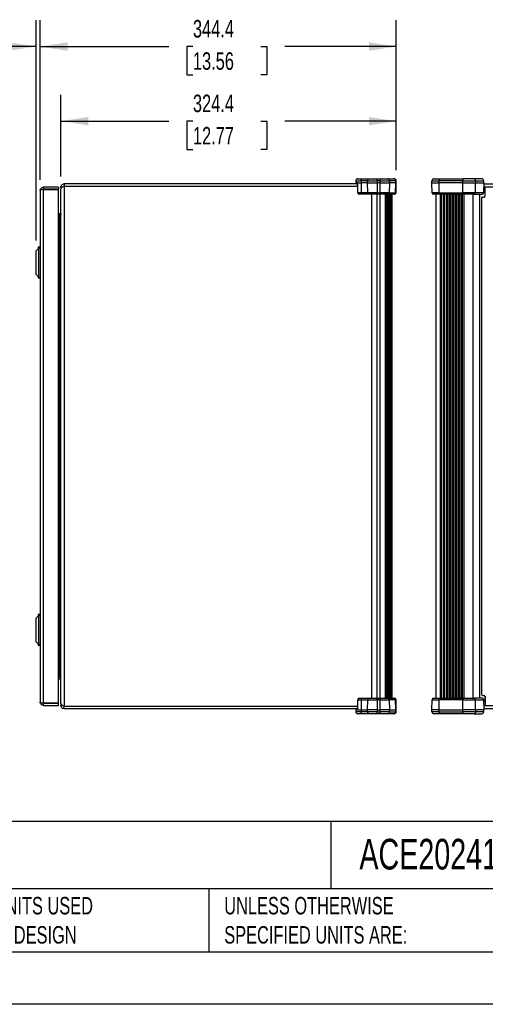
# Model space of a CAD drawing. Header units: millimetres. Extents: x 0 to 2235, y 0 to 1727.
# Tile 2 of 6: x 945 to 1395, y 0 to 953. Entities that reach past the tile are written whole.
import ezdxf

# ---------------------------------------------------------------- set-up
doc = ezdxf.new("R2010")
doc.units = ezdxf.units.MM
doc.header["$LTSCALE"] = 8
doc.layers.add('DIMENSIONS', color=140, linetype='Continuous', lineweight=25)
doc.layers.add('TEXT', color=140, linetype='Continuous', lineweight=25)
doc.styles.add('SLDTEXTSTYLE0', font='TXT', dxfattribs={"width": 0.7})
doc.dimstyles.new('SLDDIMSTYLE1', dxfattribs={"dimtxt": 17.264063, "dimasz": 26.416, "dimexe": 0, "dimexo": 0.0625, "dimgap": 4.316016, "dimtad": 0, "dimtih": 1, "dimtoh": 1, "dimdec": 1, "dimrnd": 1e-09, "dimzin": 12, "dimdsep": 46, "dimtxsty": 'SLDTEXTSTYLE0', "dimsah": 1, "dimcen": 0.09, "dimadec": 0, "dimazin": 3, "dimtfac": 1, "dimtdec": 1, "dimtofl": 0, "dimtmove": 0, "dimatfit": 3, "dimfxl": 0, "dimfrac": 2, "dimtolj": 1, "dimtzin": 12, "dimarcsym": 0})
doc.dimstyles.new('SLDDIMSTYLE2', dxfattribs={"dimtxt": 17.264063, "dimasz": 26.416, "dimexe": 0, "dimexo": 0.0625, "dimgap": 4.316016, "dimtad": 0, "dimtih": 1, "dimtoh": 1, "dimdec": 1, "dimrnd": 1e-09, "dimzin": 12, "dimdsep": 46, "dimtxsty": 'SLDTEXTSTYLE0', "dimsah": 1, "dimcen": 0.09, "dimadec": 0, "dimazin": 3, "dimtfac": 1, "dimtdec": 1, "dimtmove": 0, "dimatfit": 0, "dimfxl": 0, "dimfrac": 2, "dimtolj": 1, "dimtzin": 12, "dimarcsym": 0})

# ---------------------------------------------------------------- blocks, each defined once
blk = doc.blocks.new('_D_6')
at = {"layer": 'DIMENSIONS'}
for p, q in [((960.89, 739.69), (960.89, 952.72)), ((964.95, 798.2), (964.95, 952.72)), ((855.24, 927.32), (849.44, 927.32)), ((849.44, 927.32), (849.44, 899.88)), ((906.54, 927.32), (912.34, 927.32)), ((912.34, 927.32), (912.34, 899.88)), ((960.89, 927.32), (929.93, 927.32)), ((964.95, 927.32), (1015.75, 927.32)), ((849.44, 899.88), (855.24, 899.88)), ((912.34, 899.88), (906.54, 899.88))]:
    blk.add_line(p, q, dxfattribs=at)
for points in [[(960.89, 927.32), (934.47, 931.38), (934.47, 923.25)], [(964.95, 927.32), (991.37, 923.25), (991.37, 931.38)]]:
    blk.add_solid(points, dxfattribs=at)
at = {"layer": 'DIMENSIONS', "char_height": 16.933, "attachment_point": 1, "style": 'SLDTEXTSTYLE0'}
for s, insert in [('4.1', (862.42, 953.01)), ('0.16', (855.24, 921.71))]:
    blk.add_mtext(s, dxfattribs=dict(at, insert=insert))
blk = doc.blocks.new('_D_7')
at = {"layer": 'DIMENSIONS'}
for p, q in [((964.95, 798.2), (964.95, 952.72)), ((1309.35, 807.48), (1309.35, 952.72)), ((964.95, 927.32), (1089.26, 927.32)), ((1112.65, 927.32), (1106.85, 927.32)), ((1106.85, 927.32), (1106.85, 899.88)), ((1178.31, 927.32), (1184.11, 927.32)), ((1184.11, 927.32), (1184.11, 899.88)), ((1309.35, 927.32), (1201.71, 927.32)), ((1106.85, 899.88), (1112.65, 899.88)), ((1184.11, 899.88), (1178.31, 899.88))]:
    blk.add_line(p, q, dxfattribs=at)
for points in [[(964.95, 927.32), (991.37, 923.25), (991.37, 931.38)], [(1309.35, 927.32), (1282.93, 931.38), (1282.93, 923.25)]]:
    blk.add_solid(points, dxfattribs=at)
at = {"layer": 'DIMENSIONS', "char_height": 16.933, "attachment_point": 1, "style": 'SLDTEXTSTYLE0'}
for s, insert in [('344.4', (1112.65, 953.01)), ('13.56', (1112.65, 921.71))]:
    blk.add_mtext(s, dxfattribs=dict(at, insert=insert))
blk = doc.blocks.new('_D_8')
at = {"layer": 'DIMENSIONS'}
for p, q in [((984.93, 801.37), (984.93, 880.46)), ((1309.35, 807.48), (1309.35, 880.46)), ((984.93, 855.06), (1089.26, 855.06)), ((1112.65, 855.06), (1106.85, 855.06)), ((1106.85, 855.06), (1106.85, 827.62)), ((1178.31, 855.06), (1184.11, 855.06)), ((1184.11, 855.06), (1184.11, 827.62)), ((1309.35, 855.06), (1201.71, 855.06)), ((1106.85, 827.62), (1112.65, 827.62)), ((1184.11, 827.62), (1178.31, 827.62))]:
    blk.add_line(p, q, dxfattribs=at)
for points in [[(984.93, 855.06), (1011.35, 851), (1011.35, 859.12)], [(1309.35, 855.06), (1282.93, 859.12), (1282.93, 851)]]:
    blk.add_solid(points, dxfattribs=at)
at = {"layer": 'DIMENSIONS', "char_height": 16.933, "attachment_point": 1, "style": 'SLDTEXTSTYLE0'}
for s, insert in [('324.4', (1112.65, 880.75)), ('12.77', (1112.65, 849.45))]:
    blk.add_mtext(s, dxfattribs=dict(at, insert=insert))

msp = doc.modelspace()

# ---------------------------------------------------------------- linework, layer by layer
for p, q in [((988.02, 794.3), (988.02, 792.24)), ((1271.76, 794.3), (988.02, 794.3)), ((988.02, 792.24), (988.02, 288.36)), ((988.02, 792.24), (1271.82, 792.24)), ((1270.14, 797.32), (1270.14, 795.32)), ((1270.14, 797.32), (1275.29, 797.32)), ((1271.92, 795.32), (1270.14, 795.32)), ((1271.72, 795.37), (1272.01, 785.77)), ((1271.92, 795.32), (1275.29, 795.32)), ((1272.14, 799.32), (1276.56, 799.32)), ((1281.64, 797.32), (1275.29, 797.32)), ((1275.29, 797.32), (1275.29, 795.32)), ((1281.64, 795.32), (1275.29, 795.32)), ((1275.29, 795.32), (1275.4, 785.79)), ((1276.56, 799.32), (1283.64, 799.32)), ((1281.64, 795.32), (1281.64, 797.32)), ((1281.64, 797.32), (1290.74, 797.32)), ((1281.64, 795.32), (1290.74, 795.32)), ((1281.81, 785.79), (1281.64, 795.32)), ((1283.64, 799.32), (1290.74, 799.32)), ((1290.74, 797.32), (1290.74, 799.32)), ((1290.74, 799.32), (1293.91, 799.32)), ((1290.74, 797.32), (1290.74, 795.32)), ((1293.91, 797.32), (1290.74, 797.32)), ((1293.91, 795.32), (1290.74, 795.32)), ((1290.74, 795.32), (1290.74, 785.79)), ((1293.91, 799.32), (1293.91, 797.32)), ((1293.91, 799.32), (1300.76, 799.32)), ((1293.91, 797.32), (1302.7, 797.32)), ((1293.91, 795.32), (1293.91, 797.32)), ((1293.91, 795.32), (1302.7, 795.32)), ((1293.91, 785.79), (1293.91, 795.32)), ((1300.76, 799.32), (1306.94, 799.32)), ((1302.7, 795.32), (1302.54, 785.79)), ((1302.7, 797.32), (1302.7, 795.32)), ((1308.87, 797.32), (1302.7, 797.32)), ((1308.87, 795.32), (1302.7, 795.32)), ((1307.35, 799.32), (1306.94, 799.32)), ((1308.71, 785.79), (1308.87, 795.32)), ((1308.87, 795.32), (1308.87, 797.32)), ((1308.87, 797.32), (1309.35, 797.32)), ((1308.87, 795.32), (1309.35, 795.32)), ((1309.18, 785.79), (1309.35, 795.32)), ((1309.35, 795.32), (1309.35, 797.32)), ((1343.85, 797.32), (1350.6, 797.32)), ((1343.85, 795.32), (1343.85, 797.32)), ((1343.85, 795.32), (1350.6, 795.32)), ((1344.02, 785.79), (1343.85, 795.32)), ((1345.85, 799.32), (1351.12, 799.32)), ((1350.6, 797.32), (1350.6, 795.32)), ((1373.63, 797.32), (1350.6, 797.32)), ((1373.63, 795.32), (1350.6, 795.32)), ((1350.6, 795.32), (1350.64, 785.79)), ((1351.12, 799.32), (1374.15, 799.32)), ((1373.63, 795.32), (1373.63, 797.32)), ((1373.63, 797.32), (1385.99, 797.32)), ((1373.63, 795.32), (1385.99, 795.32)), ((1373.67, 785.79), (1373.63, 795.32)), ((1384.75, 799.32), (1374.15, 799.32)), ((1392.05, 799.32), (1384.75, 799.32)), ((1385.89, 785.79), (1385.99, 795.32)), ((1385.99, 797.32), (1385.99, 795.32)), ((1385.99, 797.32), (1394.05, 797.32)), ((1385.99, 795.32), (1393.97, 795.32)), ((1393.95, 794.3), (1961.58, 794.3)), ((1393.97, 795.32), (1394.05, 795.32)), ((1394.05, 795.32), (1394.05, 797.32)), ((964.95, 788.04), (964.95, 292.56)), ((968.04, 791.12), (968.04, 789.07)), ((982.73, 791.12), (968.04, 791.12)), ((982.73, 789.07), (968.04, 789.07)), ((968.04, 291.53), (968.04, 789.06)), ((968.04, 789.06), (982.73, 789.06)), ((982.73, 791.12), (982.73, 789.07)), ((982.73, 291.53), (982.73, 789.06)), ((986.43, 791.21), (984.93, 791.21)), ((984.93, 791.21), (984.93, 789.31)), ((984.93, 291.29), (984.93, 789.31)), ((1275.4, 785.79), (1272.22, 785.79)), ((1276.35, 784.32), (1273.51, 784.32)), ((1281.81, 785.79), (1275.4, 785.79)), ((1283.31, 784.32), (1276.35, 784.32)), ((1290.74, 785.79), (1281.81, 785.79)), ((1290.74, 784.32), (1283.31, 784.32)), ((1285.74, 296.28), (1285.74, 784.32)), ((1290.74, 785.79), (1293.91, 785.79)), ((1290.74, 784.32), (1290.74, 785.79)), ((1293.91, 784.32), (1290.74, 784.32)), ((1290.74, 296.28), (1290.74, 784.32)), ((1302.54, 785.79), (1293.91, 785.79)), ((1293.91, 785.79), (1293.91, 784.32)), ((1301.09, 784.32), (1293.91, 784.32)), ((1293.91, 296.28), (1293.91, 784.32)), ((1298.74, 784.32), (1298.74, 296.28)), ((1299.12, 296.28), (1299.12, 784.32)), ((1299.51, 784.32), (1299.51, 296.28)), ((1299.9, 296.28), (1299.9, 784.32)), ((1300.29, 784.32), (1300.29, 296.28)), ((1300.68, 296.28), (1300.68, 784.32)), ((1301.07, 784.32), (1301.07, 296.28)), ((1307.26, 784.32), (1301.09, 784.32)), ((1301.45, 296.28), (1301.45, 784.32)), ((1301.84, 784.32), (1301.84, 296.28)), ((1302.23, 296.28), (1302.23, 784.32)), ((1302.54, 785.79), (1308.71, 785.79)), ((1302.62, 784.32), (1302.62, 296.28)), ((1303.01, 296.28), (1303.01, 784.32)), ((1303.39, 784.32), (1303.39, 296.28)), ((1303.78, 296.28), (1303.78, 784.32)), ((1304.17, 784.32), (1304.17, 296.28)), ((1304.56, 296.28), (1304.56, 784.32)), ((1304.91, 784.32), (1304.91, 296.28)), ((1305.25, 296.28), (1305.25, 784.32)), ((1307.68, 784.32), (1307.26, 784.32)), ((1309.18, 785.79), (1308.71, 785.79)), ((1350.64, 785.79), (1344.02, 785.79)), ((1351.03, 784.32), (1345.52, 784.32)), ((1347.95, 296.28), (1347.95, 784.32)), ((1350.64, 785.79), (1373.67, 785.79)), ((1374.06, 784.32), (1351.03, 784.32)), ((1351.66, 784.32), (1351.66, 296.28)), ((1353.11, 296.28), (1353.11, 784.32)), ((1354.56, 784.32), (1354.56, 296.28)), ((1356.01, 296.28), (1356.01, 784.32)), ((1357.46, 784.32), (1357.46, 296.28)), ((1358.91, 296.28), (1358.91, 784.32)), ((1360.35, 784.32), (1360.35, 296.28)), ((1361.8, 296.28), (1361.8, 784.32)), ((1363.25, 784.32), (1363.25, 296.28)), ((1364.7, 296.28), (1364.7, 784.32)), ((1366.15, 784.32), (1366.15, 296.28)), ((1367.6, 296.28), (1367.6, 784.32)), ((1369.05, 784.32), (1369.05, 296.28)), ((1370.5, 296.28), (1370.5, 784.32)), ((1371.95, 784.32), (1371.95, 296.28)), ((1373.39, 296.28), (1373.39, 784.32)), ((1385.89, 785.79), (1373.67, 785.79)), ((1384.96, 784.32), (1374.06, 784.32)), ((1374.69, 784.32), (1374.69, 296.28)), ((1383.46, 784.32), (1383.46, 296.28)), ((1384.96, 784.32), (1392.29, 784.32)), ((1393.78, 785.79), (1385.89, 785.79)), ((1389.95, 784.32), (1389.95, 296.28)), ((1961.64, 791.21), (1393.89, 791.21)), ((1395.19, 782.39), (1395.19, 790.33)), ((1395.19, 782.37), (1395.19, 787.95)), ((1395.19, 787.95), (1395.19, 787.95)), ((1392.01, 299.79), (1392.01, 780.81)), ((1392.81, 781.6), (1394.39, 781.6)), ((983.91, 765.42), (982.73, 765.42)), ((983.91, 763.36), (982.73, 763.36)), ((982.73, 762.88), (983.91, 762.88)), ((983.91, 763.36), (983.91, 765.42)), ((983.91, 317.72), (983.91, 762.88)), ((984.15, 765.45), (984.57, 763.77)), ((984.15, 763.01), (984.38, 763.42)), ((984.72, 765.83), (984.93, 765.67)), ((984.77, 765.89), (984.93, 765.78)), ((963.43, 732.07), (960.89, 729.53)), ((960.89, 706.67), (960.89, 729.53)), ((962.95, 733.1), (962.95, 731.59)), ((964.95, 733.1), (962.95, 733.1)), ((964.95, 732.07), (963.43, 732.07)), ((963.43, 704.13), (963.43, 732.07)), ((960.89, 706.67), (963.43, 704.13)), ((962.95, 704.61), (962.95, 703.1)), ((964.95, 703.1), (962.95, 703.1)), ((963.43, 704.13), (964.95, 704.13)), ((963.43, 376.47), (960.89, 373.93)), ((960.89, 351.07), (960.89, 373.93)), ((962.95, 377.5), (962.95, 375.99)), ((964.95, 377.5), (962.95, 377.5)), ((964.95, 376.47), (963.43, 376.47)), ((963.43, 348.53), (963.43, 376.47)), ((960.89, 351.07), (963.43, 348.53)), ((962.95, 349.01), (962.95, 347.5)), ((964.95, 347.5), (962.95, 347.5)), ((963.43, 348.53), (964.95, 348.53)), ((982.73, 317.72), (983.91, 317.72)), ((982.73, 317.24), (983.91, 317.24)), ((982.73, 315.18), (983.91, 315.18)), ((983.91, 317.24), (983.91, 315.18)), ((984.38, 317.18), (984.15, 317.59)), ((984.15, 315.15), (984.57, 316.83)), ((984.72, 314.77), (984.93, 314.93)), ((984.77, 314.71), (984.93, 314.82)), ((1273.51, 296.28), (1276.35, 296.28)), ((1276.35, 296.28), (1283.31, 296.28)), ((1283.31, 296.28), (1290.74, 296.28)), ((1290.74, 294.81), (1290.74, 296.28)), ((1290.74, 296.28), (1293.91, 296.28)), ((1293.91, 296.28), (1301.09, 296.28)), ((1293.91, 296.28), (1293.91, 294.81)), ((1301.09, 296.28), (1307.26, 296.28)), ((1307.26, 296.28), (1307.68, 296.28)), ((1345.52, 296.28), (1351.03, 296.28)), ((1351.03, 296.28), (1374.06, 296.28)), ((1374.06, 296.28), (1384.96, 296.28)), ((1392.29, 296.28), (1384.96, 296.28)), ((1392.81, 299), (1394.39, 299)), ((1395.19, 292.65), (1395.19, 298.23)), ((1395.19, 298.21), (1395.19, 290.27)), ((982.73, 291.53), (968.04, 291.53)), ((968.04, 289.47), (968.04, 291.53)), ((968.04, 291.53), (982.73, 291.53)), ((968.04, 289.47), (982.73, 289.47)), ((982.73, 289.47), (982.73, 291.53)), ((984.93, 291.29), (984.93, 289.39)), ((986.43, 289.39), (984.93, 289.39)), ((1271.82, 288.36), (988.02, 288.36)), ((988.02, 286.3), (988.02, 288.36)), ((988.02, 286.3), (1271.76, 286.3)), ((1272.01, 294.83), (1271.73, 285.29)), ((1272.22, 294.81), (1275.4, 294.81)), ((1275.4, 294.81), (1275.29, 285.28)), ((1275.4, 294.81), (1281.81, 294.81)), ((1281.64, 285.28), (1281.81, 294.81)), ((1281.81, 294.81), (1290.74, 294.81)), ((1293.91, 294.81), (1290.74, 294.81)), ((1290.74, 294.81), (1290.74, 285.28)), ((1293.91, 285.28), (1293.91, 294.81)), ((1293.91, 294.81), (1302.54, 294.81)), ((1302.54, 294.81), (1302.7, 285.28)), ((1308.71, 294.81), (1302.54, 294.81)), ((1308.87, 285.28), (1308.71, 294.81)), ((1308.71, 294.81), (1309.18, 294.81)), ((1309.35, 285.28), (1309.18, 294.81)), ((1343.85, 285.28), (1344.02, 294.81)), ((1344.02, 294.81), (1350.64, 294.81)), ((1350.64, 294.81), (1350.6, 285.28)), ((1373.67, 294.81), (1350.64, 294.81)), ((1373.63, 285.28), (1373.67, 294.81)), ((1373.67, 294.81), (1385.89, 294.81)), ((1385.99, 285.28), (1385.89, 294.81)), ((1385.89, 294.81), (1393.78, 294.81)), ((1393.78, 294.81), (1393.97, 285.28)), ((1393.89, 289.39), (1961.64, 289.39)), ((1393.95, 286.3), (1961.58, 286.3)), ((1395.19, 292.65), (1395.19, 292.65)), ((1270.14, 285.28), (1270.14, 283.28)), ((1271.92, 285.28), (1270.14, 285.28)), ((1275.29, 283.28), (1270.14, 283.28)), ((1271.92, 285.28), (1275.29, 285.28)), ((1276.56, 281.28), (1272.14, 281.28)), ((1275.29, 285.28), (1281.64, 285.28)), ((1275.29, 285.28), (1275.29, 283.28)), ((1281.64, 283.28), (1275.29, 283.28)), ((1283.64, 281.28), (1276.56, 281.28)), ((1281.64, 283.28), (1281.64, 285.28)), ((1290.74, 285.28), (1281.64, 285.28)), ((1290.74, 283.28), (1281.64, 283.28)), ((1290.74, 281.28), (1283.64, 281.28)), ((1290.74, 285.28), (1290.74, 283.28)), ((1290.74, 285.28), (1293.91, 285.28)), ((1290.74, 281.28), (1290.74, 283.28)), ((1290.74, 283.28), (1293.91, 283.28)), ((1293.91, 281.28), (1290.74, 281.28)), ((1293.91, 283.28), (1293.91, 285.28)), ((1302.7, 285.28), (1293.91, 285.28)), ((1302.7, 283.28), (1293.91, 283.28)), ((1293.91, 283.28), (1293.91, 281.28)), ((1300.76, 281.28), (1293.91, 281.28)), ((1306.94, 281.28), (1300.76, 281.28)), ((1302.7, 285.28), (1302.7, 283.28)), ((1302.7, 285.28), (1308.87, 285.28)), ((1302.7, 283.28), (1308.87, 283.28)), ((1307.35, 281.28), (1306.94, 281.28)), ((1308.87, 283.28), (1308.87, 285.28)), ((1309.35, 285.28), (1308.87, 285.28)), ((1309.35, 283.28), (1308.87, 283.28)), ((1309.35, 283.28), (1309.35, 285.28)), ((1343.85, 283.28), (1343.85, 285.28)), ((1350.6, 285.28), (1343.85, 285.28)), ((1350.6, 283.28), (1343.85, 283.28)), ((1351.12, 281.28), (1345.85, 281.28)), ((1350.6, 285.28), (1350.6, 283.28)), ((1350.6, 285.28), (1373.63, 285.28)), ((1350.6, 283.28), (1373.63, 283.28)), ((1374.15, 281.28), (1351.12, 281.28)), ((1373.63, 283.28), (1373.63, 285.28)), ((1385.99, 285.28), (1373.63, 285.28)), ((1385.99, 283.28), (1373.63, 283.28)), ((1384.75, 281.28), (1374.15, 281.28)), ((1384.75, 281.28), (1392.05, 281.28)), ((1385.99, 285.28), (1385.99, 283.28)), ((1393.97, 285.28), (1385.99, 285.28)), ((1394.05, 283.28), (1385.99, 283.28)), ((1394.05, 285.28), (1393.97, 285.28)), ((1394.05, 283.28), (1394.05, 285.28))]:
    msp.add_line(p, q)
at = {"color": 7, "linetype": 'Continuous'}
msp.add_line((2235.22, 0.02), (0.02, 0.02), dxfattribs=at)
at = {"flags": 128}
for points in [[(1272.01, 785.77), (1272.07, 785.78), (1272.22, 785.79)], [(1272.22, 294.81), (1272.07, 294.82), (1272.01, 294.83)]]:
    msp.add_lwpolyline(points, dxfattribs=at)
for centre, radius, start, end in [((1272.14, 797.32), 2, 90, 180), ((1300.73, 797.35), 1.97, 359.02424, 88.98981), ((1306.9, 797.35), 1.97, 359.02424, 88.98981), ((1307.35, 797.32), 2, 0, 90), ((1345.85, 797.32), 2, 90, 180), ((1352.92, 797.78), 2.37, 139.60931, 191.36905), ((1375.95, 797.78), 2.37, 139.60931, 191.36906), ((1392.05, 797.32), 2, 0, 90), ((1273.51, 785.82), 1.5, 181.74424, 270), ((1273.62, 785.72), 1.4, 176.98994, 265.56227), ((1301.06, 785.79), 1.47, 270.98724, 359.999), ((1307.23, 785.79), 1.47, 270.98724, 359.999), ((1307.68, 785.82), 1.5, 270, 359), ((1345.52, 785.82), 1.5, 181, 270), ((1352.35, 785.45), 1.74, 168.8058, 220.70472), ((1375.38, 785.45), 1.74, 168.8058, 220.70472), ((1392.29, 785.82), 1.5, 270, 0), ((1392.29, 785.81), 1.5, 270.14429, 359.1504), ((1394.39, 782.39), 0.794, 270, 0), ((1395.98, 790.33), 0.794, 90, 180), ((1392.81, 780.81), 0.794, 90, 180), ((1273.51, 294.78), 1.5, 90, 178.25576), ((1273.62, 294.88), 1.4, 94.43773, 183.01006), ((1301.06, 294.81), 1.47, 0.001, 89.01276), ((1307.23, 294.81), 1.47, 0.001, 89.01276), ((1307.68, 294.78), 1.5, 1, 90), ((1345.52, 294.78), 1.5, 90, 179), ((1352.35, 295.15), 1.74, 139.29528, 191.1942), ((1375.38, 295.15), 1.74, 139.29528, 191.1942), ((1392.81, 299.79), 0.794, 180, 270), ((1392.29, 294.78), 1.5, 0, 90), ((1392.29, 294.79), 1.5, 0.8496, 89.85571), ((1394.39, 298.21), 0.794, 0, 90), ((1395.98, 290.27), 0.794, 180, 270), ((1272.14, 283.28), 2, 180, 270), ((1300.73, 283.25), 1.97, 271.01019, 0.97576), ((1306.9, 283.25), 1.97, 271.01019, 0.97576), ((1307.35, 283.28), 2, 270, 0), ((1345.85, 283.28), 2, 180, 270), ((1352.92, 282.82), 2.37, 168.63095, 220.39069), ((1375.95, 282.82), 2.37, 168.63095, 220.39069), ((1392.05, 283.28), 2, 270, 0)]:
    msp.add_arc(centre, radius, start, end)
for points, knots in [([(984.93, 791.21), (984.93, 791.62), (985.01, 792.02), (985.32, 792.77), (985.55, 793.11), (986.12, 793.68), (986.47, 793.91), (987.21, 794.22), (987.62, 794.3), (988.02, 794.3)], [0, 0, 0, 0, 0.25, 0.25, 0.5, 0.5, 0.75, 0.75, 1, 1, 1, 1]), ([(988.02, 792.24), (987.62, 792), (987.21, 791.75), (986.47, 791.27), (986.12, 791.02), (985.55, 790.53), (985.32, 790.29), (985.01, 789.8), (984.93, 789.56), (984.93, 789.31)], [0, 0, 0, 0, 0.25, 0.25, 0.5, 0.5, 0.75, 0.75, 1, 1, 1, 1]), ([(1275.29, 797.32), (1275.29, 797.58), (1275.33, 797.84), (1275.45, 798.32), (1275.55, 798.54), (1275.78, 798.91), (1275.92, 799.06), (1276.23, 799.26), (1276.4, 799.32), (1276.56, 799.32)], [0, 0, 0, 0, 0.25, 0.25, 0.5, 0.5, 0.75, 0.75, 1, 1, 1, 1]), ([(1281.64, 797.32), (1281.64, 797.58), (1281.69, 797.84), (1281.9, 798.32), (1282.04, 798.54), (1282.41, 798.91), (1282.64, 799.06), (1283.12, 799.26), (1283.38, 799.32), (1283.64, 799.32)], [0, 0, 0, 0, 0.25, 0.25, 0.5, 0.5, 0.75, 0.75, 1, 1, 1, 1]), ([(1384.75, 799.32), (1384.92, 799.32), (1385.08, 799.26), (1385.38, 799.06), (1385.51, 798.91), (1385.74, 798.54), (1385.83, 798.32), (1385.96, 797.84), (1385.99, 797.58), (1385.99, 797.32)], [0, 0, 0, 0, 0.25, 0.25, 0.5, 0.5, 0.75, 0.75, 1, 1, 1, 1]), ([(1393.97, 795.32), (1393.95, 794.57), (1393.92, 792.98), (1393.86, 789.8), (1393.81, 787.38), (1393.78, 785.79)], [0, 0, 0, 0, 0.236096, 0.500011, 1, 1, 1, 1]), ([(964.95, 788.04), (964.95, 788.44), (965.03, 788.85), (965.34, 789.59), (965.57, 789.93), (966.14, 790.51), (966.48, 790.73), (967.23, 791.04), (967.63, 791.12), (968.04, 791.12)], [0, 0, 0, 0, 0.25, 0.25, 0.5, 0.5, 0.75, 0.75, 1, 1, 1, 1]), ([(968.04, 789.06), (967.63, 788.98), (967.23, 788.89), (966.48, 788.72), (966.14, 788.64), (965.57, 788.47), (965.34, 788.38), (965.03, 788.21), (964.95, 788.12), (964.95, 788.04)], [0, 0, 0, 0, 0.25, 0.25, 0.5, 0.5, 0.75, 0.75, 1, 1, 1, 1]), ([(967.62, 788.97), (967.63, 788.98), (967.75, 789.06), (967.9, 789.06), (968.04, 789.07)], [0, 0, 0, 0, 0.062371, 1, 1, 1, 1]), ([(1276.35, 784.32), (1276.23, 784.32), (1276.1, 784.35), (1275.88, 784.5), (1275.77, 784.61), (1275.6, 784.88), (1275.52, 785.04), (1275.43, 785.4), (1275.4, 785.6), (1275.4, 785.79)], [0, 0, 0, 0, 0.25, 0.25, 0.5, 0.5, 0.75, 0.75, 1, 1, 1, 1]), ([(1283.31, 784.32), (1283.11, 784.32), (1282.92, 784.35), (1282.56, 784.5), (1282.4, 784.61), (1282.12, 784.88), (1282.01, 785.04), (1281.85, 785.4), (1281.81, 785.6), (1281.81, 785.79)], [0, 0, 0, 0, 0.25, 0.25, 0.5, 0.5, 0.75, 0.75, 1, 1, 1, 1]), ([(1384.96, 784.32), (1385.08, 784.32), (1385.2, 784.35), (1385.42, 784.5), (1385.52, 784.61), (1385.7, 784.88), (1385.76, 785.04), (1385.86, 785.4), (1385.88, 785.6), (1385.89, 785.79)], [0, 0, 0, 0, 0.25, 0.25, 0.5, 0.5, 0.75, 0.75, 1, 1, 1, 1]), ([(1276.35, 296.28), (1276.23, 296.28), (1276.1, 296.25), (1275.88, 296.1), (1275.77, 295.99), (1275.6, 295.72), (1275.52, 295.55), (1275.43, 295.2), (1275.4, 295), (1275.4, 294.81)], [0, 0, 0, 0, 0.25, 0.25, 0.5, 0.5, 0.75, 0.75, 1, 1, 1, 1]), ([(1283.31, 296.28), (1283.11, 296.28), (1282.92, 296.25), (1282.56, 296.1), (1282.4, 295.99), (1282.12, 295.72), (1282.01, 295.55), (1281.85, 295.2), (1281.81, 295), (1281.81, 294.81)], [0, 0, 0, 0, 0.25, 0.25, 0.5, 0.5, 0.75, 0.75, 1, 1, 1, 1]), ([(1385.89, 294.81), (1385.88, 295), (1385.86, 295.2), (1385.76, 295.55), (1385.7, 295.72), (1385.52, 295.99), (1385.42, 296.1), (1385.2, 296.25), (1385.08, 296.28), (1384.96, 296.28)], [0, 0, 0, 0, 0.25, 0.25, 0.5, 0.5, 0.75, 0.75, 1, 1, 1, 1]), ([(964.95, 292.56), (964.95, 292.48), (965.03, 292.39), (965.34, 292.22), (965.57, 292.13), (966.14, 291.96), (966.48, 291.88), (967.23, 291.71), (967.63, 291.62), (968.04, 291.53)], [0, 0, 0, 0, 0.25, 0.25, 0.5, 0.5, 0.75, 0.75, 1, 1, 1, 1]), ([(968.04, 289.47), (967.63, 289.47), (967.23, 289.55), (966.48, 289.86), (966.14, 290.09), (965.57, 290.66), (965.34, 291.01), (965.03, 291.75), (964.95, 292.16), (964.95, 292.56)], [0, 0, 0, 0, 0.25, 0.25, 0.5, 0.5, 0.75, 0.75, 1, 1, 1, 1]), ([(968.04, 291.53), (967.9, 291.54), (967.75, 291.54), (967.63, 291.62), (967.62, 291.63)], [0, 0, 0, 0, 0.937629, 1, 1, 1, 1]), ([(988.02, 288.36), (987.62, 288.6), (987.21, 288.85), (986.47, 289.33), (986.12, 289.58), (985.55, 290.07), (985.32, 290.31), (985.01, 290.8), (984.93, 291.04), (984.93, 291.29)], [0, 0, 0, 0, 0.25, 0.25, 0.5, 0.5, 0.75, 0.75, 1, 1, 1, 1]), ([(988.02, 286.3), (987.62, 286.3), (987.21, 286.38), (986.47, 286.69), (986.12, 286.92), (985.55, 287.49), (985.32, 287.83), (985.01, 288.58), (984.93, 288.98), (984.93, 289.39)], [0, 0, 0, 0, 0.25, 0.25, 0.5, 0.5, 0.75, 0.75, 1, 1, 1, 1]), ([(1276.56, 281.28), (1276.4, 281.28), (1276.23, 281.34), (1275.92, 281.54), (1275.78, 281.68), (1275.55, 282.05), (1275.45, 282.28), (1275.33, 282.76), (1275.29, 283.02), (1275.29, 283.28)], [0, 0, 0, 0, 0.25, 0.25, 0.5, 0.5, 0.75, 0.75, 1, 1, 1, 1]), ([(1283.64, 281.28), (1283.38, 281.28), (1283.12, 281.34), (1282.64, 281.54), (1282.41, 281.68), (1282.04, 282.05), (1281.9, 282.28), (1281.69, 282.76), (1281.64, 283.02), (1281.64, 283.28)], [0, 0, 0, 0, 0.25, 0.25, 0.5, 0.5, 0.75, 0.75, 1, 1, 1, 1]), ([(1385.99, 283.28), (1385.99, 283.02), (1385.96, 282.76), (1385.83, 282.28), (1385.74, 282.05), (1385.51, 281.68), (1385.38, 281.54), (1385.08, 281.34), (1384.92, 281.28), (1384.75, 281.28)], [0, 0, 0, 0, 0.25, 0.25, 0.5, 0.5, 0.75, 0.75, 1, 1, 1, 1])]:
    msp.add_open_spline(points, degree=3, knots=knots)
for points in [[(1272.22, 785.79), (1272.12, 788.92), (1272.02, 792.1), (1271.92, 795.32)], [(1393.78, 785.79), (1393.79, 785.79), (1393.79, 785.79), (1393.79, 785.79)], [(984.15, 765.45), (984.07, 765.43), (983.99, 765.42), (983.91, 765.42)], [(984.65, 763.45), (984.41, 763.39), (984.16, 763.36), (983.91, 763.36)], [(983.91, 762.88), (983.99, 762.92), (984.07, 762.97), (984.15, 763.01)], [(984.15, 765.45), (984.38, 765.51), (984.58, 765.64), (984.72, 765.83)], [(984.72, 764.04), (984.58, 763.69), (984.38, 763.35), (984.15, 763.01)], [(984.72, 765.83), (984.74, 765.85), (984.76, 765.87), (984.77, 765.89)], [(984.77, 764.23), (984.76, 764.17), (984.74, 764.1), (984.72, 764.04)], [(983.91, 317.72), (983.99, 317.67), (984.07, 317.63), (984.15, 317.59)], [(983.91, 317.24), (984.16, 317.24), (984.41, 317.21), (984.65, 317.15)], [(983.91, 315.18), (983.99, 315.18), (984.07, 315.17), (984.15, 315.15)], [(984.15, 317.59), (984.38, 317.25), (984.58, 316.9), (984.72, 316.56)], [(984.72, 314.77), (984.58, 314.96), (984.38, 315.09), (984.15, 315.15)], [(984.72, 316.56), (984.74, 316.5), (984.76, 316.43), (984.77, 316.37)], [(984.77, 314.71), (984.76, 314.73), (984.74, 314.75), (984.72, 314.77)], [(1271.92, 285.28), (1272.02, 288.5), (1272.12, 291.68), (1272.22, 294.81)], [(1393.79, 294.81), (1393.79, 294.81), (1393.79, 294.81), (1393.78, 294.81)]]:
    msp.add_open_spline(points, degree=3)
at = {"layer": 'TEXT'}
for p, q in [((2184.4, 177.01), (50.8, 177.01)), ((1246.07, 177.01), (1246.07, 111.76)), ((2184.4, 111.76), (50.8, 111.76)), ((1127.98, 111.76), (1127.98, 50.8)), ((50.8, 50.8), (2184.4, 50.8))]:
    msp.add_line(p, q, dxfattribs=at)

# ---------------------------------------------------------------- texts
at = {"layer": 'TEXT', "attachment_point": 1, "style": 'SLDTEXTSTYLE0'}
for s, insert, char_height in [('ACE202412LG', (1273.66, 160.19), 29.6333), ('METRIC UNITS USED ^JFOR PART DESIGN', (854.83, 103.97), 16.9333), ('UNLESS OTHERWISE ^JSPECIFIED UNITS ARE:', (1142.95, 103.97), 16.9333)]:
    msp.add_mtext(s, dxfattribs=dict(at, insert=insert, char_height=char_height))

# ---------------------------------------------------------------- dimensions: what is measured, and where the dimension line sits
at = {"layer": 'DIMENSIONS'}
for base, p2, dimstyle, picture, middle in [((1309.35, 927.32), (1309.35, 797.32), 'SLDDIMSTYLE1', '_D_7', (1145.48, 927.32)), ((960.89, 927.32), (960.89, 729.53), 'SLDDIMSTYLE2', '_D_6', (880.89, 927.32))]:
    dim = msp.add_linear_dim(base=base, p1=(964.95, 788.04), p2=p2, dimstyle=dimstyle, dxfattribs=at)
    dim.commit()
    dim.dimension.update_dxf_attribs({"geometry": picture, "text_midpoint": middle, "dimtype": 160})
dim = msp.add_linear_dim(base=(1309.35, 855.06), p1=(984.93, 791.21), p2=(1309.35, 797.32), angle=0, dimstyle='SLDDIMSTYLE1', dxfattribs=at)
dim.commit()
dim.dimension.update_dxf_attribs({"geometry": '_D_8', "text_midpoint": (1145.48, 855.06), "dimtype": 160})

doc.saveas('drawing.dxf')
